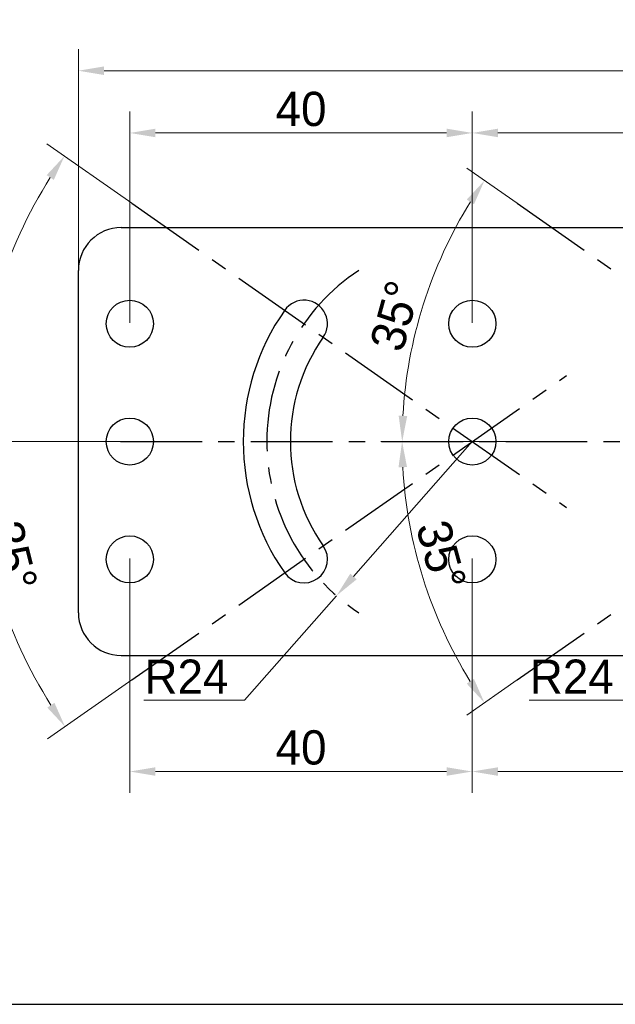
# Model space of a CAD drawing. Header units: millimetres. Extents: x 2329 to 5782, y 1296 to 2780.
# Tile 99 of 123: x 4822 to 4892, y 1986 to 2101. Entities that reach past the tile are written whole.
import ezdxf

# ---------------------------------------------------------------- set-up
doc = ezdxf.new("R2010")
doc.units = ezdxf.units.MM
doc.header["$LTSCALE"] = 0.3
doc.linetypes.add('CENTER', pattern=[50.8, 31.75, -6.35, 6.35, -6.35])
doc.layers.add('20_ALL_FEATURES', color=7, linetype='Continuous')
doc.layers.add('51__DRAFT_DIMS', color=7, linetype='Continuous')
doc.styles.add('尺寸值样式', font='兰亭黑 GBK.TTF', dxfattribs={"height": 4})
doc.dimstyles.new('1直线标注', dxfattribs={"dimtxt": 4, "dimasz": 3, "dimexe": 2.5, "dimexo": 0, "dimtad": 1, "dimdec": 1, "dimdsep": 46, "dimtxsty": '尺寸值样式', "dimcen": 0, "dimclrd": 8, "dimclre": 8, "dimclrt": 7, "dimadec": 0, "dimazin": 0, "dimtp": 0.001, "dimtm": 0.001, "dimtfac": 1, "dimtdec": 1, "dimtmove": 0, "dimatfit": 0, "dimldrblk": '_FILLED', "dimfxl": 1, "dimtolj": 1, "dimlwd": 15, "dimlwe": 15, "dimarcsym": 0})
doc.dimstyles.new('2大圆直径标注', dxfattribs={"dimtxt": 4, "dimasz": 3, "dimexe": 2.5, "dimexo": 0, "dimtad": 1, "dimtoh": 1, "dimdec": 3, "dimlfac": 1.25, "dimdsep": 46, "dimtxsty": '尺寸值样式', "dimcen": 0, "dimclrd": 8, "dimclre": 8, "dimclrt": 7, "dimadec": 0, "dimazin": 0, "dimtp": 0.001, "dimtm": 0.001, "dimtfac": 1, "dimtdec": 3, "dimtmove": 0, "dimatfit": 2, "dimldrblk": '_FILLED', "dimfxl": 1, "dimtolj": 1, "dimlwd": 15, "dimlwe": 15, "dimarcsym": 0})
doc.dimstyles.new('3小圆直径标注', dxfattribs={"dimtxt": 4, "dimasz": 3, "dimexe": 2.5, "dimexo": 0, "dimtad": 1, "dimtoh": 1, "dimdec": 3, "dimdsep": 46, "dimtxsty": '尺寸值样式', "dimcen": 0, "dimclrd": 8, "dimclre": 8, "dimclrt": 7, "dimadec": 0, "dimazin": 0, "dimtp": 0.001, "dimtm": 0.001, "dimtfac": 1, "dimtdec": 3, "dimtofl": 0, "dimtmove": 0, "dimatfit": 0, "dimldrblk": '_FILLED', "dimfxl": 1, "dimtolj": 1, "dimlwd": 15, "dimlwe": 15, "dimarcsym": 0})

# ---------------------------------------------------------------- blocks, each defined once
blk = doc.blocks.new('*D323')
at = {"layer": '51__DRAFT_DIMS', "color": 8, "lineweight": 15}
for p, q in [((4828.95, 2071.55), (4828.95, 2097.38)), ((4974.45, 2074.58), (4974.45, 2097.38)), ((4831.95, 2094.88), (4971.45, 2094.88))]:
    blk.add_line(p, q, dxfattribs=at)
at = {"layer": '51__DRAFT_DIMS', "color": 8}
for points in [[(4831.95, 2095.38), (4831.95, 2094.38), (4828.95, 2094.88)], [(4971.45, 2094.38), (4971.45, 2095.38), (4974.45, 2094.88)]]:
    blk.add_solid(points, dxfattribs=at)
at = {"layer": 'Defpoints', "color": 0}
for p in [(4974.45, 2094.88), (4974.45, 2074.58), (4828.95, 2071.55)]:
    blk.add_point(p, dxfattribs=at)
at = {"layer": '51__DRAFT_DIMS', "color": 7, "insert": (4902.18, 2100.84), "char_height": 4, "attachment_point": 2, "line_spacing_factor": 0.9, "style": '尺寸值样式'}
blk.add_mtext('\\A1;145.5', dxfattribs=at)
blk = doc.blocks.new('_FILLED')
at = {"color": 0, "linetype": 'ByBlock'}
blk.add_solid([(0, 0), (-1, 0.167), (-1, -0.167)], dxfattribs=at)
blk = doc.blocks.new('*D324')
at = {"color": 8, "lineweight": 15}
for p, q in [((4880.19, 2079.39), (4874.33, 2083.5)), ((4878.86, 2051.55), (4864.26, 2051.55))]:
    blk.add_line(p, q, dxfattribs=at)
blk.add_arc((4919.95, 2051.55), 53.19, 148.232, 176.768, dxfattribs=at)
at = {"color": 8}
for points in [[(4875.15, 2079.28), (4874.31, 2079.83), (4876.38, 2082.06)], [(4866.35, 2054.57), (4867.35, 2054.54), (4866.76, 2051.55)]]:
    blk.add_solid(points, dxfattribs=at)
at = {"layer": 'Defpoints', "color": 0}
for p in [(4880.19, 2079.39), (4871.11, 2072.62), (4878.86, 2051.55), (4929.86, 2051.55), (4930.95, 2043.85)]:
    blk.add_point(p, dxfattribs=at)
at = {"color": 7, "insert": (4865.94, 2066.24), "char_height": 4, "attachment_point": 5, "rotation": 74.7842, "style": '尺寸值样式'}
blk.add_mtext('35°{}{{\\H0.7x;}{}}', dxfattribs=at)
blk = doc.blocks.new('*D325')
at = {"color": 8, "lineweight": 15}
for p, q in [((4878.86, 2051.55), (4864.25, 2051.55)), ((4880.19, 2023.71), (4874.32, 2019.6))]:
    blk.add_line(p, q, dxfattribs=at)
blk.add_arc((4919.95, 2051.55), 53.21, 183.231, 211.769, dxfattribs=at)
at = {"color": 8}
for points in [[(4867.33, 2048.57), (4866.33, 2048.54), (4866.75, 2051.55)], [(4874.3, 2023.27), (4875.14, 2023.82), (4876.37, 2021.04)]]:
    blk.add_solid(points, dxfattribs=at)
at = {"layer": 'Defpoints', "color": 0}
for p in [(4930.95, 2059.26), (4878.86, 2051.55), (4929.86, 2051.55), (4871.1, 2030.48), (4880.19, 2023.71)]:
    blk.add_point(p, dxfattribs=at)
at = {"color": 7, "insert": (4871.31, 2038.26), "char_height": 4, "attachment_point": 5, "rotation": 285.2828, "style": '尺寸值样式'}
blk.add_mtext('35°{}{{\\H0.7x;}{}}', dxfattribs=at)
blk = doc.blocks.new('*D326')
at = {"color": 8, "lineweight": 15}
for p, q in [((4919.95, 2051.55), (4906.08, 2035.79)), ((4904.09, 2033.54), (4893.34, 2021.32)), ((4881.6, 2021.32), (4893.34, 2021.32))]:
    blk.add_line(p, q, dxfattribs=at)
at = {"color": 8}
blk.add_solid([(4905.7, 2036.12), (4906.45, 2035.46), (4904.09, 2033.54)], dxfattribs=at)
at = {"layer": 'Defpoints', "color": 0}
for p in [(4919.95, 2051.55), (4904.09, 2033.54)]:
    blk.add_point(p, dxfattribs=at)
at = {"color": 7, "insert": (4886.57, 2024.08), "char_height": 4, "attachment_point": 5, "style": '尺寸值样式'}
blk.add_mtext('\\A1;R24{}{{\\H0.7x;}{}}', dxfattribs=at)
blk = doc.blocks.new('*D327')
at = {"color": 8, "lineweight": 15}
for p, q in [((4835.19, 2079.39), (4825.27, 2086.34)), ((4833.86, 2051.55), (4814.3, 2051.55))]:
    blk.add_line(p, q, dxfattribs=at)
blk.add_arc((4874.95, 2051.55), 58.15, 147.9561, 177.0439, dxfattribs=at)
at = {"color": 8}
for points in [[(4826.08, 2082.13), (4825.24, 2082.68), (4827.32, 2084.91)], [(4816.38, 2054.57), (4817.38, 2054.54), (4816.8, 2051.55)]]:
    blk.add_solid(points, dxfattribs=at)
at = {"layer": 'Defpoints', "color": 0}
for p in [(4835.19, 2079.39), (4821.56, 2074.59), (4833.86, 2051.55), (4884.86, 2051.55), (4885.95, 2043.85)]:
    blk.add_point(p, dxfattribs=at)
at = {"color": 7, "insert": (4815.8, 2066.18), "char_height": 4, "attachment_point": 5, "rotation": 76.1103, "style": '尺寸值样式'}
blk.add_mtext('35°{}{{\\H0.7x;}{}}', dxfattribs=at)
blk = doc.blocks.new('*D328')
at = {"color": 8, "lineweight": 15}
for p, q in [((4833.86, 2051.55), (4814.39, 2051.55)), ((4835.19, 2023.71), (4825.34, 2016.82))]:
    blk.add_line(p, q, dxfattribs=at)
blk.add_arc((4874.95, 2051.55), 58.06, 182.9607, 212.0393, dxfattribs=at)
at = {"color": 8}
for points in [[(4817.47, 2048.57), (4816.47, 2048.54), (4816.89, 2051.55)], [(4825.32, 2020.47), (4826.15, 2021.03), (4827.39, 2018.25)]]:
    blk.add_solid(points, dxfattribs=at)
at = {"layer": 'Defpoints', "color": 0}
for p in [(4885.95, 2059.26), (4833.86, 2051.55), (4884.86, 2051.55), (4821.64, 2028.56), (4835.19, 2023.71)]:
    blk.add_point(p, dxfattribs=at)
at = {"color": 7, "insert": (4821.31, 2038.2), "char_height": 4, "attachment_point": 5, "rotation": 283.977, "style": '尺寸值样式'}
blk.add_mtext('35°{}{{\\H0.7x;}{}}', dxfattribs=at)
blk = doc.blocks.new('*D329')
at = {"color": 8, "lineweight": 15}
for p, q in [((4874.95, 2051.55), (4861.08, 2035.79)), ((4859.09, 2033.54), (4848.34, 2021.32)), ((4836.6, 2021.32), (4848.34, 2021.32))]:
    blk.add_line(p, q, dxfattribs=at)
at = {"color": 8}
blk.add_solid([(4860.7, 2036.12), (4861.45, 2035.46), (4859.09, 2033.54)], dxfattribs=at)
at = {"layer": 'Defpoints', "color": 0}
for p in [(4874.95, 2051.55), (4859.09, 2033.54)]:
    blk.add_point(p, dxfattribs=at)
at = {"color": 7, "insert": (4841.57, 2024.08), "char_height": 4, "attachment_point": 5, "style": '尺寸值样式'}
blk.add_mtext('\\A1;R24{}{{\\H0.7x;}{}}', dxfattribs=at)
blk = doc.blocks.new('*D330')
at = {"color": 8, "lineweight": 15}
for p, q in [((4874.95, 2065.41), (4874.95, 2090.11)), ((4919.95, 2065.41), (4919.95, 2090.11)), ((4916.95, 2087.61), (4877.95, 2087.61))]:
    blk.add_line(p, q, dxfattribs=at)
at = {"color": 8}
for points in [[(4877.95, 2088.11), (4877.95, 2087.11), (4874.95, 2087.61)], [(4916.95, 2087.11), (4916.95, 2088.11), (4919.95, 2087.61)]]:
    blk.add_solid(points, dxfattribs=at)
at = {"layer": 'Defpoints', "color": 0}
for p in [(4874.95, 2087.61), (4874.95, 2065.41), (4919.95, 2065.41)]:
    blk.add_point(p, dxfattribs=at)
at = {"color": 7, "insert": (4897.45, 2090.4), "char_height": 4, "attachment_point": 5, "style": '尺寸值样式'}
blk.add_mtext('\\A1;45{}{{\\H0.7x;}{}}', dxfattribs=at)
blk = doc.blocks.new('*D331')
at = {"color": 8, "lineweight": 15}
for p, q in [((4834.95, 2065.41), (4834.95, 2090.11)), ((4874.95, 2065.41), (4874.95, 2090.11)), ((4871.95, 2087.61), (4837.95, 2087.61))]:
    blk.add_line(p, q, dxfattribs=at)
at = {"color": 8}
for points in [[(4837.95, 2088.11), (4837.95, 2087.11), (4834.95, 2087.61)], [(4871.95, 2087.11), (4871.95, 2088.11), (4874.95, 2087.61)]]:
    blk.add_solid(points, dxfattribs=at)
at = {"layer": 'Defpoints', "color": 0}
for p in [(4834.95, 2087.61), (4834.95, 2065.41), (4874.95, 2065.41)]:
    blk.add_point(p, dxfattribs=at)
at = {"color": 7, "insert": (4854.95, 2090.39), "char_height": 4, "attachment_point": 5, "style": '尺寸值样式'}
blk.add_mtext('\\A1;40{}{{\\H0.7x;}{}}', dxfattribs=at)
blk = doc.blocks.new('*D332')
at = {"color": 8, "lineweight": 15}
for p, q in [((4874.95, 2037.88), (4874.95, 2010.5)), ((4919.95, 2037.88), (4919.95, 2010.5)), ((4877.95, 2013), (4916.95, 2013))]:
    blk.add_line(p, q, dxfattribs=at)
at = {"color": 8}
for points in [[(4877.95, 2013.5), (4877.95, 2012.5), (4874.95, 2013)], [(4916.95, 2012.5), (4916.95, 2013.5), (4919.95, 2013)]]:
    blk.add_solid(points, dxfattribs=at)
at = {"layer": 'Defpoints', "color": 0}
for p in [(4874.95, 2037.88), (4919.95, 2037.88), (4919.95, 2013)]:
    blk.add_point(p, dxfattribs=at)
at = {"color": 7, "insert": (4897.45, 2015.79), "char_height": 4, "attachment_point": 5, "style": '尺寸值样式'}
blk.add_mtext('\\A1;45{}{{\\H0.7x;}{}}', dxfattribs=at)
blk = doc.blocks.new('*D333')
at = {"color": 8, "lineweight": 15}
for p, q in [((4834.95, 2037.88), (4834.95, 2010.5)), ((4874.95, 2037.88), (4874.95, 2010.5)), ((4871.95, 2013), (4837.95, 2013))]:
    blk.add_line(p, q, dxfattribs=at)
at = {"color": 8}
for points in [[(4837.95, 2013.5), (4837.95, 2012.5), (4834.95, 2013)], [(4871.95, 2012.5), (4871.95, 2013.5), (4874.95, 2013)]]:
    blk.add_solid(points, dxfattribs=at)
at = {"layer": 'Defpoints', "color": 0}
for p in [(4834.95, 2037.88), (4874.95, 2037.88), (4834.95, 2013)]:
    blk.add_point(p, dxfattribs=at)
at = {"color": 7, "insert": (4854.95, 2015.79), "char_height": 4, "attachment_point": 5, "style": '尺寸值样式'}
blk.add_mtext('\\A1;40{}{{\\H0.7x;}{}}', dxfattribs=at)

msp = doc.modelspace()

# ---------------------------------------------------------------- linework, layer by layer
at = {"linetype": 'CENTER'}
for p, q in [((4835.19339, 2079.39343), (4885.95298, 2043.85118)), ((4880.19339, 2079.39343), (4930.95298, 2043.85118)), ((4835.19339, 2023.7135), (4885.95298, 2059.25574)), ((4880.19339, 2023.7135), (4930.95298, 2059.25574)), ((4833.85908, 2051.55346), (4884.85574, 2051.55346)), ((4878.85908, 2051.55346), (4929.85574, 2051.55346))]:
    msp.add_line(p, q, dxfattribs=at)
msp.add_line((4667.38352, 1985.80312), (5115.37902, 1985.80312))
msp.add_arc((4874.95298, 2051.55346), 24, 123.5573098, 236.4426902, dxfattribs=at)
at = {"layer": '20_ALL_FEATURES'}
for p, q in [((4833.95298, 2076.55346), (4930.54195, 2076.55346)), ((4828.95298, 2031.55346), (4828.95298, 2071.55346)), ((4833.95298, 2026.55346), (4930.54195, 2026.55346))]:
    msp.add_line(p, q, dxfattribs=at)
for centre in [(4834.95298, 2065.3193), (4874.95298, 2065.3193), (4834.95298, 2051.55346), (4874.95298, 2051.55346), (4834.95298, 2037.78763), (4874.95298, 2037.78763)]:
    msp.add_circle(centre, 2.75, dxfattribs=at)
for centre, radius, start, end in [((4833.95298, 2071.55346), 5, 90, 180), ((4855.29334, 2065.3193), 2.75, 325, 145), ((4874.95298, 2051.55346), 26.75, 145, 215), ((4874.95298, 2051.55346), 21.25, 145, 215), ((4855.29334, 2037.78763), 2.75, 215, 35), ((4833.95298, 2031.55346), 5, 180, 270)]:
    msp.add_arc(centre, radius, start, end, dxfattribs=at)

# ---------------------------------------------------------------- dimensions: what is measured, and where the dimension line sits
for base, p1, p2, picture, middle in [((4834.95298, 2087.60932), (4874.95298, 2065.4093), (4834.95298, 2065.4093), '*D331', (4854.95298, 2087.60932)), ((4834.95298, 2013.00406), (4874.95298, 2037.87763), (4834.95298, 2037.87763), '*D333', (4854.95298, 2013.00406))]:
    dim = msp.add_linear_dim(base=base, p1=p1, p2=p2, text='40{}{{\\H0.7x;}{}}', dimstyle='1直线标注')
    dim.commit()
    dim.dimension.update_dxf_attribs({"geometry": picture, "text_midpoint": middle, "dimtype": 160})
for base, p1, p2, picture, middle in [((4874.95298, 2087.61438), (4919.95298, 2065.4093), (4874.95298, 2065.4093), '*D330', (4897.45298, 2090.39645)), ((4919.95298, 2013.00406), (4874.95298, 2037.87763), (4919.95298, 2037.87763), '*D332', (4897.45298, 2015.78612))]:
    dim = msp.add_linear_dim(base=base, p1=p1, p2=p2, text='45{}{{\\H0.7x;}{}}', dimstyle='1直线标注')
    dim.commit()
    dim.dimension.update_dxf_attribs({"geometry": picture, "text_midpoint": middle})
for base, line1, line2, picture, middle in [((4821.556, 2074.58667), ((4833.85908, 2051.55346), (4884.85574, 2051.55346)), ((4835.19339, 2079.39343), (4885.95298, 2043.85118)), '*D327', (4818.50044, 2065.51332)), ((4871.11359, 2072.62072), ((4878.85908, 2051.55346), (4929.85574, 2051.55346)), ((4880.19339, 2079.39343), (4930.95298, 2043.85118)), '*D324', (4868.62815, 2065.51332)), ((4821.63794, 2028.5556), ((4833.85908, 2051.55346), (4884.85574, 2051.55346)), ((4835.19339, 2023.7135), (4885.95298, 2059.25574)), '*D328', (4818.60838, 2037.52915)), ((4871.09802, 2030.47949), ((4878.85908, 2051.55346), (4929.85574, 2051.55346)), ((4880.19339, 2023.7135), (4930.95298, 2059.25574)), '*D325', (4868.62815, 2037.52915))]:
    dim = msp.add_angular_dim_2l(base=base, line1=line1, line2=line2, text='35°{}{{\\H0.7x;}{}}', dimstyle='3小圆直径标注', override={"dimpost": '<>'})
    dim.commit()
    dim.dimension.update_dxf_attribs({"geometry": picture, "text_midpoint": middle, "dimtype": 162})
for center, mpoint, picture, middle in [((4874.95298, 2051.55346), (4859.09495, 2033.53895), '*D329', (4841.57074, 2021.32311)), ((4919.95298, 2051.55346), (4904.09495, 2033.53895), '*D326', (4886.57074, 2021.32311))]:
    dim = msp.add_radius_dim(center=center, mpoint=mpoint, text='R24{}{{\\H0.7x;}{}}', dimstyle='2大圆直径标注', override={"dimpost": '<>'})
    dim.commit()
    dim.dimension.update_dxf_attribs({"geometry": picture, "text_midpoint": middle, "dimtype": 164})
at = {"layer": '51__DRAFT_DIMS'}
dim = msp.add_linear_dim(base=(4974.45299, 2094.88471), p1=(4828.95298, 2071.55346), p2=(4974.45299, 2074.57816), dimstyle='1直线标注', dxfattribs=at)
dim.commit()
dim.dimension.update_dxf_attribs({"geometry": '*D323', "text_midpoint": (4902.17915, 2094.88471), "dimtype": 160})

doc.saveas('drawing.dxf')
